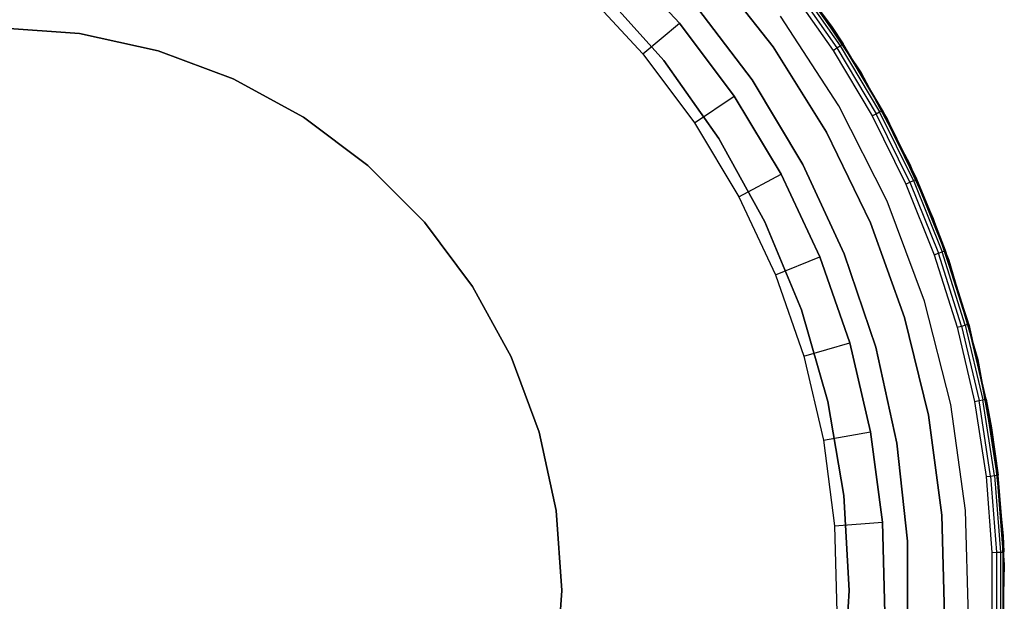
# Model space of a CAD drawing. Extents: x -4.24 to 4.16, y -4.27 to 4.13.
# Tile 7 of 8: x 0.05 to 4.16, y -0.12 to 2.31. Entities that reach past the tile are written whole.
import ezdxf

# ---------------------------------------------------------------- set-up
doc = ezdxf.new("R2010")
doc.units = 0
doc.header["$LTSCALE"] = 2.54
doc.layers.get('0').update_dxf_attribs({"color": 13, "linetype": 'CONTINUOUS'})

# ---------------------------------------------------------------- blocks, each defined once
blk = doc.blocks.new('Z_O_ENIE_SILBA_STL_1')
at = {"color": 0}
for p, q in [((7.4431, 6.961), (7.7183, 6.599)), ((7.4431, 6.961), (7.7183, 6.599)), ((7.0832, 6.6122, -6.2995), (6.8244, 6.8918, -6.2995)), ((6.8244, 6.8918, -4.6995), (7.0832, 6.6122, -4.6995)), ((6.8244, 6.8918, -4.6995), (7.0832, 6.6122, -4.6995)), ((7.0832, 6.6122, -6.2995), (6.8244, 6.8918, -6.2995)), ((7.4743, 6.5124, -7.1), (7.2147, 6.8431, -7.1)), ((7.2147, 6.8431, -6.95), (7.4743, 6.5124, -6.95)), ((7.4743, 6.5124, -7.1), (7.2147, 6.8431, -7.1)), ((7.2147, 6.8431, -6.95), (7.4743, 6.5124, -6.95)), ((6.6848, 6.7485, -6.4995), (6.9296, 6.4841, -6.4995)), ((6.6848, 6.7485, -6.4995), (6.9296, 6.4841, -6.4995)), ((6.7522, 6.7522, -6.76), (7.0175, 6.4554, -6.76)), ((7.0175, 6.4554, -5.8), (6.7522, 6.7522, -5.8)), ((7.0175, 6.4554, -5.8), (6.7522, 6.7522, -5.8)), ((6.7522, 6.7522, -6.76), (7.0175, 6.4554, -6.76)), ((7.5425, 6.7578, -5.8), (7.7254, 6.4978, -5.8)), ((7.5425, 6.7578, -5.8), (7.7254, 6.4978, -5.8)), ((7.5577, 6.7694, -5.7962), (7.7414, 6.5082, -5.7962)), ((7.5577, 6.7694, -5.7962), (7.7414, 6.5082, -5.7962)), ((7.5706, 6.7793, -5.7854), (7.755, 6.517, -5.7854)), ((7.5706, 6.7793, -5.7854), (7.755, 6.517, -5.7854)), ((7.5792, 6.7858, -5.7691), (7.7641, 6.5229, -5.7691)), ((7.5792, 6.7858, -5.7691), (7.7641, 6.5229, -5.7691)), ((7.5792, 6.7858, -5.7691), (7.7183, 6.599, -5.75)), ((7.5792, 6.7858, -5.7691), (7.7183, 6.599, -5.75)), ((7.7183, 6.599), (7.5822, 6.7881, -5.75)), ((7.7183, 6.599), (7.5822, 6.7881, -5.75)), ((7.7183, 6.599, -5.75), (7.5822, 6.7881, -5.75)), ((7.7183, 6.599, -5.75), (7.5822, 6.7881, -5.75)), ((7.6013, 6.7629, -5.8), (7.8427, 6.4041, -5.8)), ((7.8427, 6.4041, -7.1), (7.6013, 6.7629, -7.1)), ((7.6013, 6.7629, -5.8), (7.8427, 6.4041, -5.8)), ((7.8427, 6.4041, -7.1), (7.6013, 6.7629, -7.1)), ((7.3872, 6.3745, -6.95), (7.1382, 6.7021, -6.95)), ((7.1382, 6.7021, -6.76), (7.3872, 6.3745, -6.76)), ((7.3872, 6.3745, -6.95), (7.1382, 6.7021, -6.95)), ((7.1382, 6.7021, -6.76), (7.3872, 6.3745, -6.76)), ((7.7494, 6.267, -5.8), (7.5053, 6.6406, -5.8)), ((7.7494, 6.267, -0.15), (7.5053, 6.6406, -0.15)), ((7.7494, 6.267, -5.8), (7.5053, 6.6406, -5.8)), ((7.7494, 6.267, -0.15), (7.5053, 6.6406, -0.15)), ((4.242, 6.592), (4.5764, 6.5681)), ((4.5764, 6.5681, -0.15), (4.242, 6.592, -0.15)), ((4.242, 6.592), (4.5764, 6.5681)), ((4.5764, 6.5681, -0.15), (4.242, 6.592, -0.15)), ((6.9296, 6.4841, -6.4995), (7.0832, 6.6122, -6.2995)), ((6.9296, 6.4841, -6.4995), (7.0832, 6.6122, -6.2995)), ((7.3118, 6.3075, -6.2995), (7.0832, 6.6122, -6.2995)), ((7.0832, 6.6122, -6.2995), (7.0832, 6.6122, -4.6995)), ((7.0832, 6.6122, -4.6995), (7.3118, 6.3075, -4.6995)), ((7.0832, 6.6122, -6.2995), (7.0832, 6.6122, -4.6995)), ((7.0832, 6.6122, -4.6995), (7.3118, 6.3075, -4.6995)), ((7.3118, 6.3075, -6.2995), (7.0832, 6.6122, -6.2995)), ((7.7183, 6.599), (7.7183, 6.599, -5.75)), ((7.7183, 6.599), (7.7183, 6.599, -5.75)), ((7.7183, 6.599), (7.7673, 6.525, -5.75)), ((7.7673, 6.525, -5.75), (7.7183, 6.599, -5.75)), ((7.7183, 6.599), (7.7673, 6.525, -5.75)), ((7.7183, 6.599), (7.9528, 6.2093)), ((7.7183, 6.599), (7.9528, 6.2093)), ((7.7673, 6.525, -5.75), (7.7183, 6.599, -5.75)), ((7.7641, 6.5229, -5.7691), (7.7183, 6.599, -5.75)), ((7.7641, 6.5229, -5.7691), (7.7183, 6.599, -5.75)), ((4.5764, 6.5681), (4.9041, 6.4968)), ((4.9041, 6.4968, -0.15), (4.5764, 6.5681, -0.15)), ((4.5764, 6.5681), (4.9041, 6.4968)), ((4.5764, 6.5681), (4.5764, 6.5681, -0.15)), ((4.9041, 6.4968, -0.15), (4.5764, 6.5681, -0.15)), ((4.5764, 6.5681), (4.5764, 6.5681, -0.15)), ((7.6973, 6.156, -7.1), (7.4743, 6.5124, -7.1)), ((7.4743, 6.5124, -6.95), (7.6973, 6.156, -6.95)), ((7.4743, 6.5124, -7.1), (7.4743, 6.5124, -6.95)), ((7.4743, 6.5124, -7.1), (7.4743, 6.5124, -6.95)), ((7.6973, 6.156, -7.1), (7.4743, 6.5124, -7.1)), ((7.4743, 6.5124, -6.95), (7.6973, 6.156, -6.95)), ((7.7254, 6.4978, -5.8), (7.7414, 6.5082, -5.7962)), ((7.7254, 6.4978, -5.8), (7.7414, 6.5082, -5.7962)), ((7.7414, 6.5082, -5.7962), (7.755, 6.517, -5.7854)), ((7.7414, 6.5082, -5.7962), (7.755, 6.517, -5.7854)), ((7.7414, 6.5082, -5.7962), (7.9046, 6.2337, -5.7962)), ((7.7414, 6.5082, -5.7962), (7.9046, 6.2337, -5.7962)), ((7.755, 6.517, -5.7854), (7.7641, 6.5229, -5.7691)), ((7.755, 6.517, -5.7854), (7.7641, 6.5229, -5.7691)), ((7.755, 6.517, -5.7854), (7.9189, 6.2414, -5.7854)), ((7.755, 6.517, -5.7854), (7.9189, 6.2414, -5.7854)), ((7.7673, 6.525, -5.75), (7.7641, 6.5229, -5.7691)), ((7.7673, 6.525, -5.75), (7.7641, 6.5229, -5.7691)), ((7.7641, 6.5229, -5.7691), (7.9284, 6.2466, -5.7691)), ((7.7641, 6.5229, -5.7691), (7.9284, 6.2466, -5.7691)), ((7.9528, 6.2093), (7.7673, 6.525, -5.75)), ((7.9528, 6.2093), (7.7673, 6.525, -5.75)), ((7.9318, 6.2484, -5.75), (7.7673, 6.525, -5.75)), ((7.9318, 6.2484, -5.75), (7.7673, 6.525, -5.75)), ((4.9041, 6.4968), (5.2182, 6.3796)), ((5.2182, 6.3796, -0.15), (4.9041, 6.4968, -0.15)), ((4.9041, 6.4968), (5.2182, 6.3796)), ((4.9041, 6.4968), (4.9041, 6.4968, -0.15)), ((5.2182, 6.3796, -0.15), (4.9041, 6.4968, -0.15)), ((4.9041, 6.4968), (4.9041, 6.4968, -0.15)), ((6.9296, 6.4841, -6.4995), (7.1459, 6.1959, -6.4995)), ((6.9296, 6.4841, -6.4995), (7.1459, 6.1959, -6.4995)), ((7.7254, 6.4978, -5.8), (7.8878, 6.2245, -5.8)), ((7.7254, 6.4978, -5.8), (7.8878, 6.2245, -5.8)), ((7.0175, 6.4554, -6.76), (7.0175, 6.4554, -5.8)), ((7.0175, 6.4554, -6.76), (7.0175, 6.4554, -5.8)), ((7.0175, 6.4554, -6.76), (7.2479, 6.1307, -6.76)), ((7.2479, 6.1307, -5.8), (7.0175, 6.4554, -5.8)), ((7.2479, 6.1307, -5.8), (7.0175, 6.4554, -5.8)), ((7.0175, 6.4554, -6.76), (7.2479, 6.1307, -6.76)), ((5.2182, 6.3796), (5.5125, 6.2189)), ((5.5125, 6.2189, -0.15), (5.2182, 6.3796, -0.15)), ((5.2182, 6.3796), (5.5125, 6.2189)), ((5.2182, 6.3796), (5.2182, 6.3796, -0.15)), ((5.5125, 6.2189, -0.15), (5.2182, 6.3796, -0.15)), ((5.2182, 6.3796), (5.2182, 6.3796, -0.15)), ((7.8427, 6.4041, -5.8), (7.8427, 6.4041, -7.1)), ((7.8427, 6.4041, -5.8), (8.0459, 6.0224, -5.8)), ((8.0459, 6.0224, -7.1), (7.8427, 6.4041, -7.1)), ((7.8427, 6.4041, -5.8), (7.8427, 6.4041, -7.1)), ((7.8427, 6.4041, -5.8), (8.0459, 6.0224, -5.8)), ((8.0459, 6.0224, -7.1), (7.8427, 6.4041, -7.1)), ((7.5993, 6.022, -6.95), (7.3872, 6.3745, -6.95)), ((7.3872, 6.3745, -6.76), (7.5993, 6.022, -6.76)), ((7.3872, 6.3745, -6.95), (7.3872, 6.3745, -6.76)), ((7.3872, 6.3745, -6.95), (7.3872, 6.3745, -6.76)), ((7.5993, 6.022, -6.95), (7.3872, 6.3745, -6.95)), ((7.3872, 6.3745, -6.76), (7.5993, 6.022, -6.76)), ((7.1459, 6.1959, -6.4995), (7.3118, 6.3075, -6.2995)), ((7.1459, 6.1959, -6.4995), (7.3118, 6.3075, -6.2995)), ((7.5079, 5.9809, -6.2995), (7.3118, 6.3075, -6.2995)), ((7.3118, 6.3075, -6.2995), (7.3118, 6.3075, -4.6995)), ((7.3118, 6.3075, -4.6995), (7.5079, 5.9809, -4.6995)), ((7.3118, 6.3075, -6.2995), (7.3118, 6.3075, -4.6995)), ((7.3118, 6.3075, -4.6995), (7.5079, 5.9809, -4.6995)), ((7.5079, 5.9809, -6.2995), (7.3118, 6.3075, -6.2995)), ((7.9509, 5.8689, -5.8), (7.7494, 6.267, -5.8)), ((7.9509, 5.8689, -0.15), (7.7494, 6.267, -0.15)), ((7.7494, 6.267, -0.15), (7.7494, 6.267, -5.8)), ((7.9509, 5.8689, -5.8), (7.7494, 6.267, -5.8)), ((7.7494, 6.267, -0.15), (7.7494, 6.267, -5.8)), ((7.9509, 5.8689, -0.15), (7.7494, 6.267, -0.15)), ((5.5125, 6.2189), (5.7809, 6.018)), ((5.7809, 6.018, -0.15), (5.5125, 6.2189, -0.15)), ((5.5125, 6.2189), (5.7809, 6.018)), ((5.5125, 6.2189), (5.5125, 6.2189, -0.15)), ((5.7809, 6.018, -0.15), (5.5125, 6.2189, -0.15)), ((5.5125, 6.2189), (5.5125, 6.2189, -0.15)), ((7.8878, 6.2245, -5.8), (7.9046, 6.2337, -5.7962)), ((7.8878, 6.2245, -5.8), (7.9046, 6.2337, -5.7962)), ((7.8878, 6.2245, -5.8), (8.0289, 5.9396, -5.8)), ((7.8878, 6.2245, -5.8), (8.0289, 5.9396, -5.8)), ((7.9046, 6.2337, -5.7962), (7.9189, 6.2414, -5.7854)), ((7.9046, 6.2337, -5.7962), (7.9189, 6.2414, -5.7854)), ((8.0464, 5.9475, -5.7962), (7.9046, 6.2337, -5.7962)), ((8.0464, 5.9475, -5.7962), (7.9046, 6.2337, -5.7962)), ((7.9189, 6.2414, -5.7854), (7.9284, 6.2466, -5.7691)), ((7.9189, 6.2414, -5.7854), (7.9284, 6.2466, -5.7691)), ((8.0612, 5.9541, -5.7854), (7.9189, 6.2414, -5.7854)), ((8.0612, 5.9541, -5.7854), (7.9189, 6.2414, -5.7854)), ((7.9284, 6.2466, -5.7691), (7.9318, 6.2484, -5.75)), ((7.9284, 6.2466, -5.7691), (7.9318, 6.2484, -5.75)), ((7.9528, 6.2093, -5.75), (7.9284, 6.2466, -5.7691)), ((7.9528, 6.2093, -5.75), (7.9284, 6.2466, -5.7691)), ((8.071, 5.9585, -5.7691), (7.9284, 6.2466, -5.7691)), ((8.071, 5.9585, -5.7691), (7.9284, 6.2466, -5.7691)), ((7.9528, 6.2093), (7.9318, 6.2484, -5.75)), ((7.9528, 6.2093, -5.75), (7.9318, 6.2484, -5.75)), ((7.9528, 6.2093), (7.9318, 6.2484, -5.75)), ((7.9528, 6.2093, -5.75), (7.9318, 6.2484, -5.75)), ((7.1459, 6.1959, -6.4995), (7.3314, 5.8869, -6.4995)), ((7.1459, 6.1959, -6.4995), (7.3314, 5.8869, -6.4995)), ((8.0745, 5.9601, -5.75), (7.9528, 6.2093)), ((7.9528, 6.2093), (8.1437, 5.7966)), ((8.0745, 5.9601, -5.75), (7.9528, 6.2093)), ((8.0745, 5.9601, -5.75), (7.9528, 6.2093, -5.75)), ((7.9528, 6.2093, -5.75), (7.9528, 6.2093)), ((7.9528, 6.2093, -5.75), (7.9528, 6.2093)), ((7.9528, 6.2093), (8.1437, 5.7966)), ((8.0745, 5.9601, -5.75), (7.9528, 6.2093, -5.75)), ((8.071, 5.9585, -5.7691), (7.9528, 6.2093, -5.75)), ((8.071, 5.9585, -5.7691), (7.9528, 6.2093, -5.75)), ((7.8812, 5.7779, -7.1), (7.6973, 6.156, -7.1)), ((7.6973, 6.156, -6.95), (7.8812, 5.7779, -6.95)), ((7.6973, 6.156, -7.1), (7.6973, 6.156, -6.95)), ((7.6973, 6.156, -7.1), (7.6973, 6.156, -6.95)), ((7.8812, 5.7779, -7.1), (7.6973, 6.156, -7.1)), ((7.6973, 6.156, -6.95), (7.8812, 5.7779, -6.95)), ((7.2479, 6.1307, -6.76), (7.2479, 6.1307, -5.8)), ((7.2479, 6.1307, -6.76), (7.2479, 6.1307, -5.8)), ((7.2479, 6.1307, -6.76), (7.4404, 5.7823, -6.76)), ((7.4404, 5.7823, -5.8), (7.2479, 6.1307, -5.8)), ((7.4404, 5.7823, -5.8), (7.2479, 6.1307, -5.8)), ((7.2479, 6.1307, -6.76), (7.4404, 5.7823, -6.76)), ((5.7809, 6.018), (6.018, 5.7809)), ((6.018, 5.7809, -0.15), (5.7809, 6.018, -0.15)), ((5.7809, 6.018), (6.018, 5.7809)), ((5.7809, 6.018), (5.7809, 6.018, -0.15)), ((6.018, 5.7809, -0.15), (5.7809, 6.018, -0.15)), ((5.7809, 6.018), (5.7809, 6.018, -0.15)), ((7.7721, 5.6485, -6.95), (7.5993, 6.022, -6.95)), ((7.5993, 6.022, -6.76), (7.7721, 5.6485, -6.76)), ((7.5993, 6.022, -6.95), (7.5993, 6.022, -6.76)), ((7.5993, 6.022, -6.95), (7.5993, 6.022, -6.76)), ((7.7721, 5.6485, -6.95), (7.5993, 6.022, -6.95)), ((7.5993, 6.022, -6.76), (7.7721, 5.6485, -6.76)), ((8.0459, 6.0224, -5.8), (8.0459, 6.0224, -7.1)), ((8.0459, 6.0224, -5.8), (8.2089, 5.6219, -5.8)), ((8.2089, 5.6219, -7.1), (8.0459, 6.0224, -7.1)), ((8.0459, 6.0224, -5.8), (8.0459, 6.0224, -7.1)), ((8.0459, 6.0224, -5.8), (8.2089, 5.6219, -5.8)), ((8.2089, 5.6219, -7.1), (8.0459, 6.0224, -7.1)), ((7.3314, 5.8869, -6.4995), (7.5079, 5.9809, -6.2995)), ((7.3314, 5.8869, -6.4995), (7.5079, 5.9809, -6.2995)), ((7.6694, 5.6359, -6.2995), (7.5079, 5.9809, -6.2995)), ((7.5079, 5.9809, -6.2995), (7.5079, 5.9809, -4.6995)), ((7.5079, 5.9809, -4.6995), (7.6694, 5.6359, -4.6995)), ((7.5079, 5.9809, -6.2995), (7.5079, 5.9809, -4.6995)), ((7.5079, 5.9809, -4.6995), (7.6694, 5.6359, -4.6995)), ((7.6694, 5.6359, -6.2995), (7.5079, 5.9809, -6.2995)), ((8.0289, 5.9396, -5.8), (8.0464, 5.9475, -5.7962)), ((8.0289, 5.9396, -5.8), (8.0464, 5.9475, -5.7962)), ((8.0289, 5.9396, -5.8), (8.1477, 5.6448, -5.8)), ((8.0289, 5.9396, -5.8), (8.1477, 5.6448, -5.8)), ((8.0464, 5.9475, -5.7962), (8.0612, 5.9541, -5.7854)), ((8.0464, 5.9475, -5.7962), (8.0612, 5.9541, -5.7854)), ((8.0464, 5.9475, -5.7962), (8.1657, 5.6512, -5.7962)), ((8.0464, 5.9475, -5.7962), (8.1657, 5.6512, -5.7962)), ((8.0612, 5.9541, -5.7854), (8.071, 5.9585, -5.7691)), ((8.0612, 5.9541, -5.7854), (8.071, 5.9585, -5.7691)), ((8.0612, 5.9541, -5.7854), (8.181, 5.6567, -5.7854)), ((8.0612, 5.9541, -5.7854), (8.181, 5.6567, -5.7854)), ((8.0745, 5.9601, -5.75), (8.071, 5.9585, -5.7691)), ((8.0745, 5.9601, -5.75), (8.071, 5.9585, -5.7691)), ((8.071, 5.9585, -5.7691), (8.1912, 5.6604, -5.7691)), ((8.071, 5.9585, -5.7691), (8.1912, 5.6604, -5.7691)), ((8.071, 5.9585, -5.7691), (8.1437, 5.7966, -5.75)), ((8.071, 5.9585, -5.7691), (8.1437, 5.7966, -5.75)), ((8.1437, 5.7966), (8.0745, 5.9601, -5.75)), ((8.1437, 5.7966, -5.75), (8.0745, 5.9601, -5.75)), ((8.1437, 5.7966), (8.0745, 5.9601, -5.75)), ((8.1437, 5.7966, -5.75), (8.0745, 5.9601, -5.75)), ((7.3314, 5.8869, -6.4995), (7.4841, 5.5605, -6.4995)), ((7.3314, 5.8869, -6.4995), (7.4841, 5.5605, -6.4995)), ((8.1073, 5.451, -5.8), (7.9509, 5.8689, -5.8)), ((8.1073, 5.451, -0.15), (7.9509, 5.8689, -0.15)), ((7.9509, 5.8689, -0.15), (7.9509, 5.8689, -5.8)), ((8.1073, 5.451, -5.8), (7.9509, 5.8689, -5.8)), ((7.9509, 5.8689, -0.15), (7.9509, 5.8689, -5.8)), ((8.1073, 5.451, -0.15), (7.9509, 5.8689, -0.15)), ((6.018, 5.7809), (6.2189, 5.5125)), ((6.2189, 5.5125, -0.15), (6.018, 5.7809, -0.15)), ((6.018, 5.7809), (6.2189, 5.5125)), ((6.018, 5.7809), (6.018, 5.7809, -0.15)), ((6.2189, 5.5125, -0.15), (6.018, 5.7809, -0.15)), ((6.018, 5.7809), (6.018, 5.7809, -0.15)), ((7.4404, 5.7823, -6.76), (7.4404, 5.7823, -5.8)), ((7.4404, 5.7823, -6.76), (7.4404, 5.7823, -5.8)), ((7.4404, 5.7823, -6.76), (7.5928, 5.4145, -6.76)), ((7.5928, 5.4145, -5.8), (7.4404, 5.7823, -5.8)), ((7.5928, 5.4145, -5.8), (7.4404, 5.7823, -5.8)), ((7.4404, 5.7823, -6.76), (7.5928, 5.4145, -6.76)), ((8.0238, 5.3823, -7.1), (7.8812, 5.7779, -7.1)), ((7.8812, 5.7779, -6.95), (8.0238, 5.3823, -6.95)), ((7.8812, 5.7779, -7.1), (7.8812, 5.7779, -6.95)), ((7.8812, 5.7779, -7.1), (7.8812, 5.7779, -6.95)), ((8.0238, 5.3823, -7.1), (7.8812, 5.7779, -7.1)), ((7.8812, 5.7779, -6.95), (8.0238, 5.3823, -6.95)), ((8.1948, 5.6617, -5.75), (8.1437, 5.7966)), ((8.1437, 5.7966), (8.2889, 5.3656)), ((8.1948, 5.6617, -5.75), (8.1437, 5.7966)), ((8.1948, 5.6617, -5.75), (8.1437, 5.7966, -5.75)), ((8.1437, 5.7966, -5.75), (8.1437, 5.7966)), ((8.1437, 5.7966, -5.75), (8.1437, 5.7966)), ((8.1437, 5.7966), (8.2889, 5.3656)), ((8.1948, 5.6617, -5.75), (8.1437, 5.7966, -5.75)), ((8.1912, 5.6604, -5.7691), (8.1437, 5.7966, -5.75)), ((8.1912, 5.6604, -5.7691), (8.1437, 5.7966, -5.75)), ((7.9035, 5.2586, -6.95), (7.7721, 5.6485, -6.95)), ((7.7721, 5.6485, -6.76), (7.9035, 5.2586, -6.76)), ((7.7721, 5.6485, -6.95), (7.7721, 5.6485, -6.76)), ((7.7721, 5.6485, -6.95), (7.7721, 5.6485, -6.76)), ((7.9035, 5.2586, -6.95), (7.7721, 5.6485, -6.95)), ((7.7721, 5.6485, -6.76), (7.9035, 5.2586, -6.76)), ((8.1477, 5.6448, -5.8), (8.1657, 5.6512, -5.7962)), ((8.1477, 5.6448, -5.8), (8.1657, 5.6512, -5.7962)), ((8.1477, 5.6448, -5.8), (8.2437, 5.3417, -5.8)), ((8.1477, 5.6448, -5.8), (8.2437, 5.3417, -5.8)), ((8.1657, 5.6512, -5.7962), (8.181, 5.6567, -5.7854)), ((8.1657, 5.6512, -5.7962), (8.181, 5.6567, -5.7854)), ((8.2621, 5.3467, -5.7962), (8.1657, 5.6512, -5.7962)), ((8.2621, 5.3467, -5.7962), (8.1657, 5.6512, -5.7962)), ((8.181, 5.6567, -5.7854), (8.1912, 5.6604, -5.7691)), ((8.181, 5.6567, -5.7854), (8.1912, 5.6604, -5.7691)), ((8.2777, 5.351, -5.7854), (8.181, 5.6567, -5.7854)), ((8.2777, 5.351, -5.7854), (8.181, 5.6567, -5.7854)), ((8.1948, 5.6617, -5.75), (8.1912, 5.6604, -5.7691)), ((8.1948, 5.6617, -5.75), (8.1912, 5.6604, -5.7691)), ((8.2889, 5.3656, -5.75), (8.1912, 5.6604, -5.7691)), ((8.2889, 5.3656, -5.75), (8.1912, 5.6604, -5.7691)), ((8.2882, 5.3539, -5.7691), (8.1912, 5.6604, -5.7691)), ((8.2882, 5.3539, -5.7691), (8.1912, 5.6604, -5.7691)), ((8.2889, 5.3656), (8.1948, 5.6617, -5.75)), ((8.2889, 5.3656, -5.75), (8.1948, 5.6617, -5.75)), ((8.2889, 5.3656), (8.1948, 5.6617, -5.75)), ((8.2889, 5.3656, -5.75), (8.1948, 5.6617, -5.75)), ((7.4841, 5.5605, -6.4995), (7.6694, 5.6359, -6.2995)), ((7.4841, 5.5605, -6.4995), (7.6694, 5.6359, -6.2995)), ((7.7946, 5.2761, -6.2995), (7.6694, 5.6359, -6.2995)), ((7.6694, 5.6359, -6.2995), (7.6694, 5.6359, -4.6995)), ((7.6694, 5.6359, -4.6995), (7.7946, 5.2761, -4.6995)), ((7.6694, 5.6359, -6.2995), (7.6694, 5.6359, -4.6995)), ((7.6694, 5.6359, -4.6995), (7.7946, 5.2761, -4.6995)), ((7.7946, 5.2761, -6.2995), (7.6694, 5.6359, -6.2995)), ((8.2089, 5.6219, -5.8), (8.2089, 5.6219, -7.1)), ((8.2089, 5.6219, -5.8), (8.3297, 5.2067, -5.8)), ((8.3297, 5.2067, -7.1), (8.2089, 5.6219, -7.1)), ((8.2089, 5.6219, -5.8), (8.2089, 5.6219, -7.1)), ((8.2089, 5.6219, -5.8), (8.3297, 5.2067, -5.8)), ((8.3297, 5.2067, -7.1), (8.2089, 5.6219, -7.1)), ((7.4841, 5.5605, -6.4995), (7.6025, 5.2202, -6.4995)), ((7.4841, 5.5605, -6.4995), (7.6025, 5.2202, -6.4995)), ((6.2189, 5.5125), (6.3796, 5.2182)), ((6.3796, 5.2182, -0.15), (6.2189, 5.5125, -0.15)), ((6.2189, 5.5125), (6.3796, 5.2182)), ((6.2189, 5.5125), (6.2189, 5.5125, -0.15)), ((6.3796, 5.2182, -0.15), (6.2189, 5.5125, -0.15)), ((6.2189, 5.5125), (6.2189, 5.5125, -0.15)), ((8.2169, 5.0184, -5.8), (8.1073, 5.451, -5.8)), ((8.2169, 5.0184, -0.15), (8.1073, 5.451, -0.15)), ((8.1073, 5.451, -0.15), (8.1073, 5.451, -5.8)), ((8.2169, 5.0184, -5.8), (8.1073, 5.451, -5.8)), ((8.1073, 5.451, -0.15), (8.1073, 5.451, -5.8)), ((8.2169, 5.0184, -0.15), (8.1073, 5.451, -0.15)), ((7.5928, 5.4145, -6.76), (7.5928, 5.4145, -5.8)), ((7.5928, 5.4145, -6.76), (7.5928, 5.4145, -5.8)), ((7.5928, 5.4145, -6.76), (7.703, 5.0319, -6.76)), ((7.703, 5.0319, -5.8), (7.5928, 5.4145, -5.8)), ((7.703, 5.0319, -5.8), (7.5928, 5.4145, -5.8)), ((7.5928, 5.4145, -6.76), (7.703, 5.0319, -6.76)), ((8.1236, 4.9739, -7.1), (8.0238, 5.3823, -7.1)), ((8.0238, 5.3823, -6.95), (8.1236, 4.9739, -6.95)), ((8.0238, 5.3823, -7.1), (8.0238, 5.3823, -6.95)), ((8.0238, 5.3823, -7.1), (8.0238, 5.3823, -6.95)), ((8.1236, 4.9739, -7.1), (8.0238, 5.3823, -7.1)), ((8.0238, 5.3823, -6.95), (8.1236, 4.9739, -6.95)), ((8.2621, 5.3467, -5.7962), (8.2777, 5.351, -5.7854)), ((8.2621, 5.3467, -5.7962), (8.2777, 5.351, -5.7854)), ((8.2777, 5.351, -5.7854), (8.2882, 5.3539, -5.7691)), ((8.2777, 5.351, -5.7854), (8.2882, 5.3539, -5.7691)), ((8.2777, 5.351, -5.7854), (8.3508, 5.0389, -5.7854)), ((8.2777, 5.351, -5.7854), (8.3508, 5.0389, -5.7854)), ((8.2882, 5.3539, -5.7691), (8.2889, 5.3656, -5.75)), ((8.2882, 5.3539, -5.7691), (8.2889, 5.3656, -5.75)), ((8.2919, 5.3549, -5.75), (8.2882, 5.3539, -5.7691)), ((8.2919, 5.3549, -5.75), (8.2882, 5.3539, -5.7691)), ((8.2882, 5.3539, -5.7691), (8.3614, 5.0409, -5.7691)), ((8.2882, 5.3539, -5.7691), (8.3614, 5.0409, -5.7691)), ((8.2919, 5.3549, -5.75), (8.2889, 5.3656)), ((8.2889, 5.3656), (8.3867, 4.9215)), ((8.2919, 5.3549, -5.75), (8.2889, 5.3656)), ((8.2919, 5.3549, -5.75), (8.2889, 5.3656, -5.75)), ((8.2889, 5.3656, -5.75), (8.2889, 5.3656)), ((8.2889, 5.3656, -5.75), (8.2889, 5.3656)), ((8.2889, 5.3656), (8.3867, 4.9215)), ((8.2919, 5.3549, -5.75), (8.2889, 5.3656, -5.75)), ((8.3652, 5.0416, -5.75), (8.2919, 5.3549, -5.75)), ((8.2919, 5.3549, -5.75), (8.3867, 4.9215)), ((8.2919, 5.3549, -5.75), (8.3867, 4.9215)), ((8.3652, 5.0416, -5.75), (8.2919, 5.3549, -5.75)), ((8.2437, 5.3417, -5.8), (8.2621, 5.3467, -5.7962)), ((8.2437, 5.3417, -5.8), (8.2621, 5.3467, -5.7962)), ((8.2437, 5.3417, -5.8), (8.3161, 5.0321, -5.8)), ((8.2437, 5.3417, -5.8), (8.3161, 5.0321, -5.8)), ((8.2621, 5.3467, -5.7962), (8.3349, 5.0358, -5.7962)), ((8.2621, 5.3467, -5.7962), (8.3349, 5.0358, -5.7962)), ((7.6025, 5.2202, -6.4995), (7.7946, 5.2761, -6.2995)), ((7.6025, 5.2202, -6.4995), (7.7946, 5.2761, -6.2995)), ((7.8821, 4.9053, -6.2995), (7.7946, 5.2761, -6.2995)), ((7.7946, 5.2761, -6.2995), (7.7946, 5.2761, -4.6995)), ((7.7946, 5.2761, -4.6995), (7.8821, 4.9053, -4.6995)), ((7.7946, 5.2761, -6.2995), (7.7946, 5.2761, -4.6995)), ((7.7946, 5.2761, -4.6995), (7.8821, 4.9053, -4.6995)), ((7.8821, 4.9053, -6.2995), (7.7946, 5.2761, -6.2995)), ((7.9919, 4.8568, -6.95), (7.9035, 5.2586, -6.95)), ((7.9035, 5.2586, -6.76), (7.9919, 4.8568, -6.76)), ((7.9035, 5.2586, -6.95), (7.9035, 5.2586, -6.76)), ((7.9035, 5.2586, -6.95), (7.9035, 5.2586, -6.76)), ((7.9919, 4.8568, -6.95), (7.9035, 5.2586, -6.95)), ((7.9035, 5.2586, -6.76), (7.9919, 4.8568, -6.76)), ((6.3796, 5.2182), (6.4968, 4.9041)), ((6.4968, 4.9041, -0.15), (6.3796, 5.2182, -0.15)), ((6.3796, 5.2182), (6.4968, 4.9041)), ((6.3796, 5.2182), (6.3796, 5.2182, -0.15)), ((6.4968, 4.9041, -0.15), (6.3796, 5.2182, -0.15)), ((6.3796, 5.2182), (6.3796, 5.2182, -0.15)), ((7.6025, 5.2202, -6.4995), (7.6853, 4.8695, -6.4995)), ((7.6025, 5.2202, -6.4995), (7.6853, 4.8695, -6.4995)), ((8.3297, 5.2067, -5.8), (8.3297, 5.2067, -7.1)), ((8.3297, 5.2067, -5.8), (8.4072, 4.7813, -5.8)), ((8.4072, 4.7813, -7.1), (8.3297, 5.2067, -7.1)), ((8.3297, 5.2067, -5.8), (8.3297, 5.2067, -7.1)), ((8.3297, 5.2067, -5.8), (8.4072, 4.7813, -5.8)), ((8.4072, 4.7813, -7.1), (8.3297, 5.2067, -7.1)), ((7.703, 5.0319, -6.76), (7.703, 5.0319, -5.8)), ((7.703, 5.0319, -6.76), (7.703, 5.0319, -5.8)), ((7.703, 5.0319, -6.76), (7.7697, 4.6395, -6.76)), ((7.7697, 4.6395, -5.8), (7.703, 5.0319, -5.8)), ((7.7697, 4.6395, -5.8), (7.703, 5.0319, -5.8)), ((7.703, 5.0319, -6.76), (7.7697, 4.6395, -6.76)), ((8.3161, 5.0321, -5.8), (8.3349, 5.0358, -5.7962)), ((8.3161, 5.0321, -5.8), (8.3349, 5.0358, -5.7962)), ((8.3161, 5.0321, -5.8), (8.3646, 4.7179, -5.8)), ((8.3161, 5.0321, -5.8), (8.3646, 4.7179, -5.8)), ((8.3349, 5.0358, -5.7962), (8.3508, 5.0389, -5.7854)), ((8.3349, 5.0358, -5.7962), (8.3508, 5.0389, -5.7854)), ((8.3836, 4.7201, -5.7962), (8.3349, 5.0358, -5.7962)), ((8.3836, 4.7201, -5.7962), (8.3349, 5.0358, -5.7962)), ((8.3508, 5.0389, -5.7854), (8.3614, 5.0409, -5.7691)), ((8.3508, 5.0389, -5.7854), (8.3614, 5.0409, -5.7691)), ((8.3997, 4.722, -5.7854), (8.3508, 5.0389, -5.7854)), ((8.3997, 4.722, -5.7854), (8.3508, 5.0389, -5.7854)), ((8.3614, 5.0409, -5.7691), (8.3652, 5.0416, -5.75)), ((8.3614, 5.0409, -5.7691), (8.3652, 5.0416, -5.75)), ((8.3867, 4.9215, -5.75), (8.3614, 5.0409, -5.7691)), ((8.3867, 4.9215, -5.75), (8.3614, 5.0409, -5.7691)), ((8.4105, 4.7232, -5.7691), (8.3614, 5.0409, -5.7691)), ((8.4105, 4.7232, -5.7691), (8.3614, 5.0409, -5.7691)), ((8.3867, 4.9215, -5.75), (8.3652, 5.0416, -5.75)), ((8.3652, 5.0416, -5.75), (8.3867, 4.9215)), ((8.3652, 5.0416, -5.75), (8.3867, 4.9215)), ((8.3867, 4.9215, -5.75), (8.3652, 5.0416, -5.75)), ((8.2782, 4.5764, -5.8), (8.2169, 5.0184, -5.8)), ((8.2782, 4.5764, -0.15), (8.2169, 5.0184, -0.15)), ((8.2169, 5.0184, -0.15), (8.2169, 5.0184, -5.8)), ((8.2782, 4.5764, -5.8), (8.2169, 5.0184, -5.8)), ((8.2169, 5.0184, -0.15), (8.2169, 5.0184, -5.8)), ((8.2782, 4.5764, -0.15), (8.2169, 5.0184, -0.15)), ((8.1794, 4.5572, -7.1), (8.1236, 4.9739, -7.1)), ((8.1236, 4.9739, -6.95), (8.1794, 4.5572, -6.95)), ((8.1236, 4.9739, -7.1), (8.1236, 4.9739, -6.95)), ((8.1236, 4.9739, -7.1), (8.1236, 4.9739, -6.95)), ((8.1794, 4.5572, -7.1), (8.1236, 4.9739, -7.1)), ((8.1236, 4.9739, -6.95), (8.1794, 4.5572, -6.95)), ((6.4968, 4.9041), (6.5681, 4.5764)), ((6.5681, 4.5764, -0.15), (6.4968, 4.9041, -0.15)), ((6.4968, 4.9041), (6.5681, 4.5764)), ((6.4968, 4.9041), (6.4968, 4.9041, -0.15)), ((6.5681, 4.5764, -0.15), (6.4968, 4.9041, -0.15)), ((6.4968, 4.9041), (6.4968, 4.9041, -0.15)), ((7.6853, 4.8695, -6.4995), (7.8821, 4.9053, -6.2995)), ((7.6853, 4.8695, -6.4995), (7.8821, 4.9053, -6.2995)), ((7.931, 4.5275, -6.2995), (7.8821, 4.9053, -6.2995)), ((7.8821, 4.9053, -6.2995), (7.8821, 4.9053, -4.6995)), ((7.8821, 4.9053, -4.6995), (7.931, 4.5275, -4.6995)), ((7.8821, 4.9053, -6.2995), (7.8821, 4.9053, -4.6995)), ((7.8821, 4.9053, -4.6995), (7.931, 4.5275, -4.6995)), ((7.931, 4.5275, -6.2995), (7.8821, 4.9053, -6.2995)), ((8.3867, 4.9215), (8.3867, 4.9215, -5.75)), ((8.3867, 4.9215), (8.3867, 4.9215, -5.75)), ((8.3867, 4.9215), (8.4143, 4.7237, -5.75)), ((8.4143, 4.7237, -5.75), (8.3867, 4.9215, -5.75)), ((8.3867, 4.9215), (8.4143, 4.7237, -5.75)), ((8.3867, 4.9215), (8.4358, 4.4694)), ((8.3867, 4.9215), (8.4358, 4.4694)), ((8.4143, 4.7237, -5.75), (8.3867, 4.9215, -5.75)), ((8.4105, 4.7232, -5.7691), (8.3867, 4.9215, -5.75)), ((8.4105, 4.7232, -5.7691), (8.3867, 4.9215, -5.75)), ((7.6853, 4.8695, -6.4995), (7.7316, 4.5121, -6.4995)), ((7.6853, 4.8695, -6.4995), (7.7316, 4.5121, -6.4995)), ((8.0364, 4.4477, -6.95), (7.9919, 4.8568, -6.95)), ((7.9919, 4.8568, -6.76), (8.0364, 4.4477, -6.76)), ((7.9919, 4.8568, -6.95), (7.9919, 4.8568, -6.76)), ((7.9919, 4.8568, -6.95), (7.9919, 4.8568, -6.76)), ((8.0364, 4.4477, -6.95), (7.9919, 4.8568, -6.95)), ((7.9919, 4.8568, -6.76), (8.0364, 4.4477, -6.76)), ((8.4072, 4.7813, -5.8), (8.4072, 4.7813, -7.1)), ((8.4072, 4.7813, -5.8), (8.4406, 4.3501, -5.8)), ((8.4406, 4.3501, -7.1), (8.4072, 4.7813, -7.1)), ((8.4072, 4.7813, -5.8), (8.4072, 4.7813, -7.1)), ((8.4072, 4.7813, -5.8), (8.4406, 4.3501, -5.8)), ((8.4406, 4.3501, -7.1), (8.4072, 4.7813, -7.1)), ((8.3646, 4.7179, -5.8), (8.3836, 4.7201, -5.7962)), ((8.3646, 4.7179, -5.8), (8.3836, 4.7201, -5.7962)), ((8.3646, 4.7179, -5.8), (8.389, 4.401, -5.8)), ((8.3646, 4.7179, -5.8), (8.389, 4.401, -5.8)), ((8.3836, 4.7201, -5.7962), (8.3997, 4.722, -5.7854)), ((8.3836, 4.7201, -5.7962), (8.3997, 4.722, -5.7854)), ((8.3836, 4.7201, -5.7962), (8.4081, 4.4017, -5.7962)), ((8.3836, 4.7201, -5.7962), (8.4081, 4.4017, -5.7962)), ((8.3997, 4.722, -5.7854), (8.4105, 4.7232, -5.7691)), ((8.3997, 4.722, -5.7854), (8.4105, 4.7232, -5.7691)), ((8.3997, 4.722, -5.7854), (8.4243, 4.4023, -5.7854)), ((8.3997, 4.722, -5.7854), (8.4243, 4.4023, -5.7854)), ((8.4143, 4.7237, -5.75), (8.4105, 4.7232, -5.7691)), ((8.4143, 4.7237, -5.75), (8.4105, 4.7232, -5.7691)), ((8.4105, 4.7232, -5.7691), (8.4351, 4.4027, -5.7691)), ((8.4105, 4.7232, -5.7691), (8.4351, 4.4027, -5.7691)), ((8.4105, 4.7232, -5.7691), (8.4358, 4.4694, -5.75)), ((8.4105, 4.7232, -5.7691), (8.4358, 4.4694, -5.75)), ((8.4358, 4.4694), (8.4143, 4.7237, -5.75)), ((8.4358, 4.4694), (8.4143, 4.7237, -5.75)), ((8.4358, 4.4694, -5.75), (8.4143, 4.7237, -5.75)), ((8.4358, 4.4694, -5.75), (8.4143, 4.7237, -5.75)), ((7.7697, 4.6395, -6.76), (7.7697, 4.6395, -5.8)), ((7.7697, 4.6395, -6.76), (7.7697, 4.6395, -5.8)), ((7.7697, 4.6395, -6.76), (7.792, 4.242, -6.76)), ((7.792, 4.242, -5.8), (7.7697, 4.6395, -5.8)), ((7.792, 4.242, -5.8), (7.7697, 4.6395, -5.8)), ((7.7697, 4.6395, -6.76), (7.792, 4.242, -6.76)), ((6.5681, 4.5764), (6.592, 4.242)), ((6.592, 4.242, -0.15), (6.5681, 4.5764, -0.15)), ((6.5681, 4.5764), (6.592, 4.242)), ((6.5681, 4.5764), (6.5681, 4.5764, -0.15)), ((6.592, 4.242, -0.15), (6.5681, 4.5764, -0.15)), ((6.5681, 4.5764), (6.5681, 4.5764, -0.15)), ((8.2905, 4.1304, -5.8), (8.2782, 4.5764, -5.8)), ((8.2905, 4.1304, -0.15), (8.2782, 4.5764, -0.15)), ((8.2782, 4.5764, -0.15), (8.2782, 4.5764, -5.8)), ((8.2905, 4.1304, -5.8), (8.2782, 4.5764, -5.8)), ((8.2782, 4.5764, -0.15), (8.2782, 4.5764, -5.8)), ((8.2905, 4.1304, -0.15), (8.2782, 4.5764, -0.15)), ((7.7316, 4.5121, -6.4995), (7.931, 4.5275, -6.2995)), ((7.7316, 4.5121, -6.4995), (7.931, 4.5275, -6.2995)), ((7.9408, 4.1467, -6.2995), (7.931, 4.5275, -6.2995)), ((7.931, 4.5275, -6.2995), (7.931, 4.5275, -4.6995)), ((7.931, 4.5275, -4.6995), (7.9408, 4.1467, -4.6995)), ((7.931, 4.5275, -6.2995), (7.931, 4.5275, -4.6995)), ((7.931, 4.5275, -4.6995), (7.9408, 4.1467, -4.6995)), ((7.9408, 4.1467, -6.2995), (7.931, 4.5275, -6.2995)), ((8.1906, 4.1368, -7.1), (8.1794, 4.5572, -7.1)), ((8.1794, 4.5572, -6.95), (8.1906, 4.1368, -6.95)), ((8.1794, 4.5572, -7.1), (8.1794, 4.5572, -6.95)), ((8.1794, 4.5572, -7.1), (8.1794, 4.5572, -6.95)), ((8.1906, 4.1368, -7.1), (8.1794, 4.5572, -7.1)), ((8.1794, 4.5572, -6.95), (8.1906, 4.1368, -6.95)), ((7.7316, 4.5121, -6.4995), (7.7408, 4.1519, -6.4995)), ((7.7316, 4.5121, -6.4995), (7.7408, 4.1519, -6.4995)), ((8.0364, 4.0363, -6.95), (8.0364, 4.4477, -6.95)), ((8.0364, 4.4477, -6.76), (8.0364, 4.0363, -6.76)), ((8.0364, 4.4477, -6.95), (8.0364, 4.4477, -6.76)), ((8.0364, 4.4477, -6.95), (8.0364, 4.4477, -6.76)), ((8.0364, 4.0363, -6.95), (8.0364, 4.4477, -6.95)), ((8.0364, 4.4477, -6.76), (8.0364, 4.0363, -6.76)), ((8.4351, 4.4027, -5.7691), (8.4358, 4.4694, -5.75)), ((8.4351, 4.4027, -5.7691), (8.4358, 4.4694, -5.75)), ((8.4358, 4.4694), (8.4358, 4.4694, -5.75)), ((8.4358, 4.4694), (8.4358, 4.4694, -5.75)), ((8.4358, 4.4694), (8.4389, 4.4029, -5.75)), ((8.4389, 4.4029, -5.75), (8.4358, 4.4694, -5.75)), ((8.4358, 4.4694), (8.4358, 4.0146)), ((8.4358, 4.4694), (8.4389, 4.4029, -5.75)), ((8.4358, 4.4694), (8.4358, 4.0146)), ((8.4389, 4.4029, -5.75), (8.4358, 4.4694, -5.75)), ((8.4243, 4.4023, -5.7854), (8.4351, 4.4027, -5.7691)), ((8.4243, 4.4023, -5.7854), (8.4351, 4.4027, -5.7691)), ((8.4389, 4.4029, -5.75), (8.4351, 4.4027, -5.7691)), ((8.4389, 4.4029, -5.75), (8.4351, 4.4027, -5.7691)), ((8.4351, 4.4027, -5.7691), (8.4351, 4.0813, -5.7691)), ((8.4351, 4.4027, -5.7691), (8.4351, 4.0813, -5.7691)), ((8.4389, 4.0811, -5.75), (8.4389, 4.4029, -5.75)), ((8.4389, 4.0811, -5.75), (8.4389, 4.4029, -5.75)), ((8.389, 4.401, -5.8), (8.4081, 4.4017, -5.7962)), ((8.389, 4.401, -5.8), (8.4081, 4.4017, -5.7962)), ((8.389, 4.401, -5.8), (8.389, 4.083, -5.8)), ((8.389, 4.401, -5.8), (8.389, 4.083, -5.8)), ((8.4081, 4.4017, -5.7962), (8.4243, 4.4023, -5.7854)), ((8.4081, 4.4017, -5.7962), (8.4243, 4.4023, -5.7854)), ((8.4081, 4.4017, -5.7962), (8.4081, 4.0823, -5.7962)), ((8.4081, 4.4017, -5.7962), (8.4081, 4.0823, -5.7962)), ((8.4243, 4.4023, -5.7854), (8.4243, 4.0817, -5.7854)), ((8.4243, 4.4023, -5.7854), (8.4243, 4.0817, -5.7854)), ((8.4406, 4.3501, -5.8), (8.4295, 3.9179, -5.8)), ((8.4295, 3.9179, -7.1), (8.4406, 4.3501, -7.1)), ((8.4406, 4.3501, -5.8), (8.4295, 3.9179, -5.8)), ((8.4295, 3.9179, -7.1), (8.4406, 4.3501, -7.1)), ((8.4406, 4.3501, -5.8), (8.4406, 4.3501, -7.1)), ((8.4406, 4.3501, -5.8), (8.4406, 4.3501, -7.1)), ((6.592, 4.242), (6.5681, 3.9076)), ((6.5681, 3.9076, -0.15), (6.592, 4.242, -0.15)), ((6.592, 4.242), (6.5681, 3.9076)), ((6.5681, 3.9076, -0.15), (6.592, 4.242, -0.15)), ((6.592, 4.242), (6.592, 4.242, -0.15)), ((6.592, 4.242), (6.592, 4.242, -0.15)), ((7.792, 4.242, -6.76), (7.7697, 3.8445, -6.76)), ((7.7697, 3.8445, -5.8), (7.792, 4.242, -5.8)), ((7.7697, 3.8445, -5.8), (7.792, 4.242, -5.8)), ((7.792, 4.242, -6.76), (7.7697, 3.8445, -6.76)), ((7.792, 4.242, -6.76), (7.792, 4.242, -5.8)), ((7.792, 4.242, -6.76), (7.792, 4.242, -5.8))]:
    blk.add_line(p, q, dxfattribs=at)

msp = doc.modelspace()

# ---------------------------------------------------------------- block references
at = {"color": 0}
msp.add_blockref('Z_O_ENIE_SILBA_STL_1', (-4.2792, -4.3163, 4.6995), dxfattribs=at)

doc.saveas('drawing.dxf')
